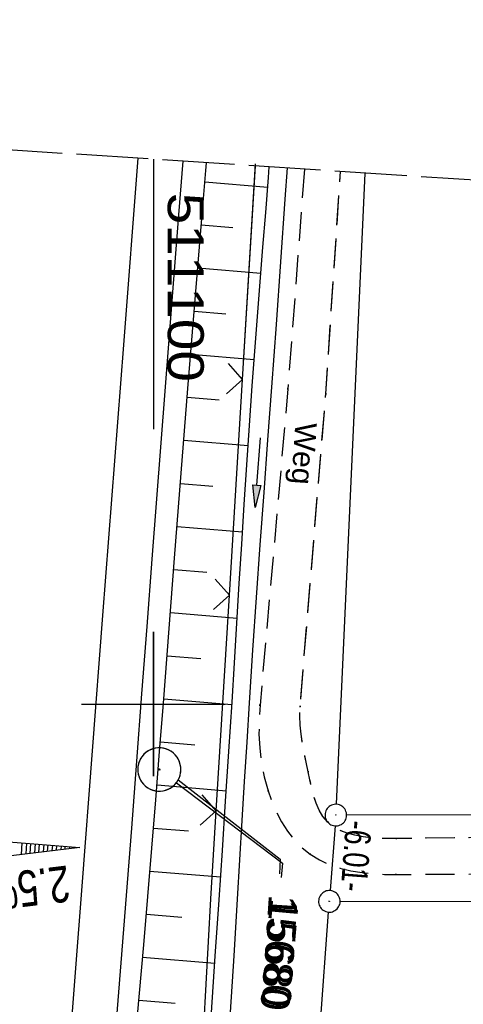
# Model space of a CAD drawing. Extents: x 510891 to 511237, y 467806 to 468748.
# Tile 27 of 28: x 511091 to 511122, y 468679 to 468748. Entities that reach past the tile are written whole.
import ezdxf
from ezdxf import colors
from ezdxf.entities.mleader import LeaderData, LeaderLine
from ezdxf.math import Vec2, Vec3

# ---------------------------------------------------------------- set-up
doc = ezdxf.new("R2010")
doc.units = 0
doc.header["$LTSCALE"] = 10
doc.header["$MEASUREMENT"] = 0
for name, pattern in [('AUSGEZOGEN', [0]), ('LT00', [0]), ('LT11', [0.3, 0.2, -0.1]), ('LT14', [0.6, 0.5, -0.1])]:
    doc.linetypes.add(name, pattern=pattern)
doc.layers.get('0').update_dxf_attribs({"linetype": 'LT00'})
for name, color, linetype in [('--EK_FBR', 1, 'LT00'), ('--EL_DFK_AB_L', 21, 'LT00'), ('--EL_DFK_AB_P', 7, 'LT00'), ('-QUE-20O', 11, 'LT00'), ('ABSTAND', 8, 'LT00'), ('DFK_AB_L', 21, 'LT00'), ('DFK_AB_P', 7, 'LT00'), ('DFK_KATASTER', 250, 'LT00'), ('FELDWEG_TEXT', 1, 'Continuous'), ('FESTPKT_TEXT_A', 211, 'LT00'), ('FESTPKT_TEXT_B', 211, 'LT00'), ('PFEIL', 140, 'AUSGEZOGEN'), ('V098_AFBR_BAB', 250, 'LT00'), ('V098_BOESCH', 250, 'LT00'), ('V098_BOSCHUNG', 250, 'LT00'), ('V098_FELDWEG', 250, 'LT11'), ('V098_GRABEN', 250, 'LT00'), ('V098_LD_MARK', 250, 'LT00'), ('V098_PKT_AU', 211, 'LT00'), ('V098_RASTER', 250, 'LT00'), ('V098_ZAUN', 40, 'LT00'), ('V099_AFBR_BAB', 250, 'LT00'), ('V099_BOESCH', 250, 'LT00'), ('V099_BOSCHUNG', 250, 'LT00'), ('V099_FELDWEG', 250, 'LT11'), ('V099_GRABEN', 250, 'LT00'), ('V099_LD_MARK', 250, 'LT00'), ('V099_PKT_AU', 211, 'LT00'), ('V099_RASTER', 250, 'LT00'), ('V099_ZAUN', 40, 'LT00')]:
    doc.layers.add(name, color=color, linetype=linetype)
doc.layers.add('-BLATT_099-RAND', color=7, linetype='LT14', plot=False)
doc.styles.add('Beschrift', font='ARIAL.TTF')
doc.styles.get("Standard").update_dxf_attribs({"font": 'ARIAL.TTF'})

# ---------------------------------------------------------------- blocks, each defined once
blk = doc.blocks.new('SYMB0003')
at = {"color": 0, "linetype": 'ByBlock'}
for p, q in [((-0.015712, 0), (0.010166, 0.012015)), ((0, -0.021257), (-0.015712, 0)), ((0.010166, 0.012015), (0, -0.021257))]:
    blk.add_line(p, q, dxfattribs=at)
for points in [[(-0.031395, 0.499013), (-0.093691, 0.491144), (-0.154509, 0.475528), (-0.21289, 0.452414), (-0.267913, 0.422164), (-0.318712, 0.385257), (-0.364484, 0.342274), (-0.404509, 0.293893), (-0.438154, 0.240877), (-0.464888, 0.184062), (-0.484292, 0.124345), (-0.496058, 0.062667), (-0.5, 0)], [(0.5, 0), (0.496057, 0.062667), (0.484292, 0.124345), (0.464888, 0.184062), (0.438153, 0.240877), (0.404509, 0.293893), (0.364484, 0.342274), (0.318712, 0.385257), (0.267913, 0.422164), (0.21289, 0.452414), (0.154509, 0.475528), (0.093691, 0.491144), (0.031395, 0.499013), (-0.031395, 0.499013)], [(-0.5, 0), (-0.496058, -0.062667), (-0.484292, -0.124345), (-0.464888, -0.184062), (-0.438154, -0.240877), (-0.404509, -0.293893), (-0.364485, -0.342274), (-0.318712, -0.385257), (-0.267914, -0.422164), (-0.21289, -0.452414), (-0.154509, -0.475529), (-0.093691, -0.491144), (-0.031395, -0.499014), (0.031395, -0.499014)], [(0.031395, -0.499014), (0.093691, -0.491144), (0.154509, -0.475529), (0.21289, -0.452414), (0.267914, -0.422164), (0.318712, -0.385257), (0.364485, -0.342274), (0.404509, -0.293893), (0.438154, -0.240877), (0.464889, -0.184062), (0.484292, -0.124345), (0.496058, -0.062667), (0.5, 0)]]:
    blk.add_lwpolyline(points, dxfattribs=at)
blk = doc.blocks.new('Pfreil3')
at = {"layer": 'PFEIL'}
blk.add_hatch(color=256, dxfattribs=at).paths.add_polyline_path([(-1.549, 0.273), (-1.549, -0.273), (0, 0)])
for p, q in [((-1.549, 0), (-4.831, 0)), ((-1.549, -0.273), (-1.549, 0.273)), ((-1.549, 0.273), (0, 0)), ((0, 0), (-1.549, -0.273))]:
    blk.add_line(p, q, dxfattribs=at)
blk = doc.blocks.new('SYMB0011')
at = {"color": 0, "linetype": 'ByBlock'}
for p, q in [((0.5, 0), (-0.5, 0)), ((0, 0.5), (0, -0.5))]:
    blk.add_line(p, q, dxfattribs=at)
blk = doc.blocks.new('SYMB0024')
at = {"color": 0, "linetype": 'ByBlock'}
for p, q in [((-0.5, 0.5), (0, 0)), ((0, 0), (0.5, 0.5))]:
    blk.add_line(p, q, dxfattribs=at)
blk = doc.blocks.new('_None')

msp = doc.modelspace()

# ---------------------------------------------------------------- linework, layer by layer
at = {"layer": '--EK_FBR'}
for points in [[(511094.194, 468636.322), (511094.714, 468643.09), (511095.236, 468649.858), (511095.762, 468656.625), (511096.293, 468663.392), (511096.662, 468668.053), (511097.033, 468672.714), (511097.403, 468677.375), (511097.772, 468682.036), (511098.136, 468686.697), (511098.496, 468691.37), (511098.853, 468696.043), (511099.207, 468700.717), (511099.561, 468705.391), (511099.916, 468710.064), (511100.837, 468722.008), (511101.777, 468733.95), (511102.075, 468737.679)], [(511094.693, 468642.817), (511094.714, 468643.09), (511095.236, 468649.858), (511095.762, 468656.625), (511096.293, 468663.392), (511096.662, 468668.053), (511097.033, 468672.714), (511097.403, 468677.375), (511097.772, 468682.036), (511098.136, 468686.697), (511098.496, 468691.37), (511098.853, 468696.043), (511099.207, 468700.717), (511099.561, 468705.39), (511099.916, 468710.064), (511100.837, 468722.008), (511101.777, 468733.95), (511102.075, 468737.679)]]:
    msp.add_lwpolyline(points, dxfattribs=at)
at = {"layer": '--EL_DFK_AB_L'}
for p, q in [((511114.704, 468736.858), (511112.714, 468693.039)), ((511112.624, 468691.542), (511112.286, 468687.048)), ((511105.676, 468597.588), (511112.175, 468685.552))]:
    msp.add_line(p, q, dxfattribs=at)
at = {"layer": '-BLATT_099-RAND'}
msp.add_lwpolyline([(510950.962, 468747.503), (510890.952, 467824.452), (511177.348, 467805.832), (511237.357, 468728.884), (510950.962, 468747.503)], dxfattribs=at)
at = {"layer": '-QUE-20O'}
for p, q in [((511090.833, 468689.554), (511090.895, 468690.352)), ((511091.194, 468690.329), (511091.137, 468689.591)), ((511091.44, 468689.627), (511091.493, 468690.306)), ((511091.792, 468690.283), (511091.744, 468689.664)), ((511092.048, 468689.701), (511092.091, 468690.26)), ((511092.39, 468690.237), (511092.352, 468689.738)), ((511092.655, 468689.774), (511092.689, 468690.213)), ((511092.988, 468690.19), (511092.959, 468689.811)), ((511093.263, 468689.848), (511093.287, 468690.167)), ((511093.587, 468690.144), (511093.567, 468689.885)), ((511093.87, 468689.921), (511093.886, 468690.121)), ((511094.185, 468690.098), (511094.174, 468689.958)), ((511094.478, 468689.995), (511094.484, 468690.075)), ((511094.783, 468690.052), (511094.781, 468690.031))]:
    msp.add_line(p, q, dxfattribs=at)
msp.add_lwpolyline([(511087.798, 468689.187), (511087.905, 468690.583), (511094.885, 468690.044), (511087.798, 468689.187)], dxfattribs=at)
at = {"layer": 'DFK_AB_L'}
for p, q in [((511114.704, 468736.858), (511112.714, 468693.039)), ((511112.624, 468691.542), (511112.286, 468687.048)), ((511105.676, 468597.588), (511112.175, 468685.552))]:
    msp.add_line(p, q, dxfattribs=at)
at = {"layer": 'DFK_KATASTER'}
for p, q in [((511234.99, 468692.466), (511113.43, 468692.291)), ((511234.563, 468685.904), (511112.98, 468686.298))]:
    msp.add_line(p, q, dxfattribs=at)
at = {"layer": 'V098_AFBR_BAB'}
msp.add_lwpolyline([(511094.693, 468642.817), (511094.714, 468643.09), (511095.236, 468649.858), (511095.762, 468656.625), (511096.293, 468663.392), (511096.662, 468668.053), (511097.033, 468672.714), (511097.403, 468677.375), (511097.772, 468682.036), (511098.136, 468686.697), (511098.496, 468691.37), (511098.853, 468696.043), (511099.207, 468700.717), (511099.561, 468705.39), (511099.916, 468710.064), (511100.837, 468722.008), (511101.777, 468733.95), (511102.075, 468737.679)], dxfattribs=at)
at = {"layer": 'V098_BOESCH'}
msp.add_lwpolyline([(511098.737, 468676.567), (511099.037, 468679.925), (511099.333, 468683.283), (511099.622, 468686.642), (511099.902, 468689.995), (511100.174, 468693.348), (511100.439, 468696.702), (511100.701, 468700.056), (511100.96, 468703.41), (511101.218, 468706.765), (511101.476, 468710.119), (511101.935, 468716.014), (511102.403, 468721.907), (511102.879, 468727.801), (511103.366, 468733.693), (511103.647, 468737.044), (511103.692, 468737.574)], dxfattribs=at)
at = {"layer": 'V098_BOSCHUNG'}
for p, q in [((511103.58, 468736.247), (511107.945, 468735.887)), ((511103.33, 468733.257), (511105.522, 468733.077)), ((511103.082, 468730.267), (511107.476, 468729.906)), ((511102.837, 468727.278), (511105.038, 468727.096)), ((511102.594, 468724.287), (511107.006, 468723.924)), ((511102.354, 468721.297), (511104.57, 468721.115)), ((511102.116, 468718.306), (511106.578, 468717.939)), ((511101.881, 468715.316), (511104.131, 468715.13)), ((511101.647, 468712.325), (511106.194, 468711.95)), ((511101.415, 468709.334), (511103.713, 468709.145)), ((511101.185, 468706.342), (511105.829, 468705.96)), ((511100.955, 468703.351), (511103.301, 468703.158)), ((511100.725, 468700.36), (511105.461, 468699.97)), ((511100.492, 468697.369), (511102.881, 468697.172)), ((511100.256, 468694.378), (511105.074, 468693.982)), ((511100.015, 468691.388), (511102.445, 468691.188)), ((511099.769, 468688.398), (511104.671, 468687.995)), ((511099.517, 468685.409), (511101.992, 468685.205)), ((511099.258, 468682.43), (511104.264, 468681.998)), ((511098.995, 468679.452), (511101.528, 468679.223))]:
    msp.add_line(p, q, dxfattribs=at)
at = {"layer": 'V098_FELDWEG', "flags": 128}
for points in [[(511110.502, 468737.131), (511109.351, 468721.885), (511107.413, 468699.915), (511107.351, 468698.921), (511107.342, 468697.924), (511107.395, 468696.928), (511107.514, 468695.934), (511107.706, 468694.946), (511107.977, 468693.966), (511108.238, 468693.233), (511108.55, 468692.516), (511108.913, 468691.828), (511109.328, 468691.179), (511109.797, 468690.579), (511110.32, 468690.039), (511110.9, 468689.571), (511111.543, 468689.178), (511112.235, 468688.861), (511112.966, 468688.614), (511113.725, 468688.43), (511114.502, 468688.3), (511115.288, 468688.217), (511116.072, 468688.175), (511116.845, 468688.166), (511136.872, 468688.287), (511164.068, 468688.503), (511193.38, 468688.401), (511220.369, 468689.451), (511234.674, 468689.466)], [(511234.89, 468691.861), (511220.578, 468691.728), (511193.109, 468691.135), (511164.296, 468691.023), (511136.559, 468690.876), (511116.903, 468690.662), (511116.341, 468690.661), (511115.759, 468690.676), (511115.168, 468690.713), (511114.582, 468690.78), (511114.01, 468690.884), (511113.464, 468691.032), (511112.957, 468691.232), (511112.5, 468691.49), (511112.104, 468691.814), (511111.786, 468692.195), (511111.527, 468692.634), (511111.316, 468693.119), (511111.144, 468693.639), (511111.001, 468694.182), (511110.876, 468694.736), (511110.759, 468695.291), (511110.617, 468695.959), (511110.48, 468696.614), (511110.359, 468697.26), (511110.261, 468697.901), (511110.196, 468698.54), (511110.171, 468699.18), (511110.197, 468699.827), (511111.985, 468721.524), (511113.003, 468736.968)]]:
    msp.add_lwpolyline(points, dxfattribs=at)
at = {"layer": 'V098_GRABEN'}
for points in [[(511104.034, 468678.592), (511104.298, 468682.502), (511104.564, 468686.412), (511104.796, 468689.839), (511105.026, 468693.266), (511105.252, 468696.694), (511105.471, 468700.122), (511105.641, 468702.868), (511105.808, 468705.613), (511105.974, 468708.359), (511106.141, 468711.105), (511106.312, 468713.851), (511106.489, 468716.596), (511106.674, 468719.341), (511106.869, 468722.085), (511107.05, 468724.494), (511107.237, 468726.903), (511107.428, 468729.311), (511107.62, 468731.72), (511107.81, 468734.128), (511107.994, 468736.537), (511108.049, 468737.29)], [(511105.354, 468678.601), (511105.607, 468682.529), (511105.852, 468686.458), (511106.017, 468689.181), (511106.18, 468691.904), (511106.344, 468694.627), (511106.51, 468697.35), (511106.681, 468700.073), (511106.921, 468703.729), (511107.173, 468707.384), (511107.432, 468711.038), (511107.697, 468714.692), (511107.965, 468718.346), (511108.234, 468722), (511108.551, 468726.347), (511108.864, 468730.694), (511109.17, 468735.041), (511109.318, 468737.208)]]:
    msp.add_lwpolyline(points, dxfattribs=at)
at = {"layer": 'V098_LD_MARK'}
msp.add_lwpolyline([(511098.921, 468737.884), (511097.922, 468724.928), (511096.473, 468706.146), (511095.024, 468687.364), (511092.733, 468657.681), (511091.607, 468643.094)], dxfattribs=at)
at = {"layer": 'V098_RASTER'}
for p, q in [((511100.001, 468695), (511100.001, 468705)), ((511095.003, 468699.999), (511105.003, 468699.999))]:
    msp.add_line(p, q, dxfattribs=at)
at = {"layer": 'V098_ZAUN'}
for p, q in [((511106.199, 468722.519), (511107.11, 468737.491)), ((511105.287, 468707.547), (511106.199, 468722.519)), ((511104.375, 468692.575), (511105.287, 468707.547))]:
    msp.add_line(p, q, dxfattribs=at)
msp.add_lwpolyline([(511103.509, 468677.6), (511104.004, 468686.481), (511104.375, 468692.575)], dxfattribs=at)
at = {"layer": 'V099_AFBR_BAB'}
msp.add_lwpolyline([(511094.194, 468636.322), (511094.714, 468643.09), (511095.236, 468649.858), (511095.762, 468656.625), (511096.293, 468663.392), (511096.662, 468668.053), (511097.033, 468672.714), (511097.403, 468677.375), (511097.772, 468682.036), (511098.136, 468686.697), (511098.496, 468691.37), (511098.853, 468696.043), (511099.207, 468700.717), (511099.561, 468705.391), (511099.916, 468710.064), (511100.837, 468722.008), (511101.777, 468733.95), (511102.075, 468737.679)], dxfattribs=at)
at = {"layer": 'V099_BOESCH'}
msp.add_lwpolyline([(511098.737, 468676.567), (511099.037, 468679.925), (511099.333, 468683.283), (511099.622, 468686.642), (511099.902, 468689.995), (511100.174, 468693.348), (511100.44, 468696.702), (511100.701, 468700.056), (511100.96, 468703.41), (511101.218, 468706.765), (511101.476, 468710.119), (511101.935, 468716.014), (511102.403, 468721.907), (511102.88, 468727.801), (511103.366, 468733.693), (511103.647, 468737.044), (511103.692, 468737.574)], dxfattribs=at)
at = {"layer": 'V099_BOSCHUNG'}
for p, q in [((511103.58, 468736.247), (511107.945, 468735.888)), ((511103.33, 468733.257), (511105.522, 468733.077)), ((511103.082, 468730.267), (511107.476, 468729.906)), ((511102.837, 468727.277), (511105.038, 468727.096)), ((511102.594, 468724.287), (511107.006, 468723.924)), ((511102.354, 468721.297), (511104.57, 468721.115)), ((511102.116, 468718.306), (511106.579, 468717.939)), ((511101.881, 468715.316), (511104.131, 468715.13)), ((511101.647, 468712.325), (511106.194, 468711.951)), ((511101.415, 468709.334), (511103.713, 468709.145)), ((511101.185, 468706.342), (511105.829, 468705.96)), ((511100.955, 468703.351), (511103.301, 468703.158)), ((511100.725, 468700.36), (511105.461, 468699.97)), ((511100.492, 468697.369), (511102.881, 468697.172)), ((511100.256, 468694.378), (511105.074, 468693.982)), ((511100.016, 468691.388), (511102.445, 468691.188)), ((511099.769, 468688.398), (511104.671, 468687.995)), ((511099.517, 468685.409), (511101.992, 468685.205)), ((511099.258, 468682.43), (511104.264, 468681.998)), ((511098.995, 468679.452), (511101.528, 468679.223))]:
    msp.add_line(p, q, dxfattribs=at)
at = {"layer": 'V099_FELDWEG', "flags": 128}
for points in [[(511110.502, 468737.131), (511109.351, 468721.885), (511107.413, 468699.915), (511107.351, 468698.921), (511107.342, 468697.924), (511107.395, 468696.928), (511107.514, 468695.934), (511107.706, 468694.946), (511107.977, 468693.966), (511108.238, 468693.233), (511108.55, 468692.516), (511108.913, 468691.828), (511109.328, 468691.179), (511109.797, 468690.579), (511110.32, 468690.039), (511110.9, 468689.571), (511111.543, 468689.178), (511112.235, 468688.861), (511112.966, 468688.614), (511113.725, 468688.43), (511114.502, 468688.3), (511115.288, 468688.217), (511116.072, 468688.175), (511116.845, 468688.166), (511136.872, 468688.287), (511164.068, 468688.503), (511193.38, 468688.401), (511220.369, 468689.451), (511234.795, 468689.466)], [(511234.951, 468691.862), (511220.578, 468691.728), (511193.109, 468691.135), (511164.296, 468691.023), (511136.559, 468690.876), (511116.903, 468690.662), (511116.341, 468690.661), (511115.759, 468690.676), (511115.169, 468690.713), (511114.582, 468690.78), (511114.01, 468690.884), (511113.464, 468691.032), (511112.957, 468691.232), (511112.5, 468691.49), (511112.104, 468691.814), (511111.786, 468692.195), (511111.527, 468692.634), (511111.316, 468693.119), (511111.144, 468693.639), (511111.001, 468694.182), (511110.876, 468694.736), (511110.759, 468695.291), (511110.617, 468695.959), (511110.48, 468696.614), (511110.359, 468697.26), (511110.261, 468697.901), (511110.196, 468698.54), (511110.171, 468699.18), (511110.197, 468699.827), (511111.985, 468721.524), (511113.003, 468736.968)]]:
    msp.add_lwpolyline(points, dxfattribs=at)
at = {"layer": 'V099_GRABEN'}
for points in [[(511104.034, 468678.592), (511104.298, 468682.502), (511104.564, 468686.412), (511104.796, 468689.839), (511105.026, 468693.266), (511105.252, 468696.694), (511105.471, 468700.122), (511105.641, 468702.868), (511105.808, 468705.614), (511105.974, 468708.359), (511106.141, 468711.105), (511106.312, 468713.851), (511106.489, 468716.596), (511106.674, 468719.341), (511106.869, 468722.085), (511107.05, 468724.494), (511107.237, 468726.903), (511107.429, 468729.311), (511107.62, 468731.72), (511107.81, 468734.128), (511107.994, 468736.537), (511108.049, 468737.29)], [(511105.354, 468678.601), (511105.607, 468682.529), (511105.852, 468686.458), (511106.017, 468689.181), (511106.18, 468691.904), (511106.344, 468694.627), (511106.51, 468697.35), (511106.681, 468700.073), (511106.921, 468703.729), (511107.173, 468707.384), (511107.432, 468711.038), (511107.697, 468714.692), (511107.965, 468718.346), (511108.234, 468722), (511108.551, 468726.347), (511108.864, 468730.694), (511109.17, 468735.041), (511109.318, 468737.208)]]:
    msp.add_lwpolyline(points, dxfattribs=at)
at = {"layer": 'V099_LD_MARK'}
msp.add_lwpolyline([(511098.921, 468737.884), (511097.922, 468724.928), (511096.473, 468706.146), (511095.024, 468687.364), (511092.733, 468657.681), (511090.442, 468627.999), (511088.15, 468598.316), (511085.858, 468568.634), (511084.023, 468544.87), (511082.187, 468521.106), (511080.35, 468497.342), (511078.513, 468473.579), (511076.673, 468449.815), (511074.832, 468426.051), (511072.988, 468402.288)], dxfattribs=at)
at = {"layer": 'V099_RASTER'}
for p, q in [((511100.002, 468737.814), (511100.002, 468719.086)), ((511100.002, 468704.999), (511100.002, 468694.999)), ((511095.003, 468699.999), (511105.003, 468699.999))]:
    msp.add_line(p, q, dxfattribs=at)
at = {"layer": 'V099_ZAUN'}
for p, q in [((511106.199, 468722.519), (511107.102, 468737.352)), ((511105.287, 468707.547), (511106.199, 468722.519)), ((511104.375, 468692.575), (511105.287, 468707.547))]:
    msp.add_line(p, q, dxfattribs=at)
msp.add_lwpolyline([(511103.509, 468677.6), (511104.004, 468686.481), (511104.375, 468692.575)], dxfattribs=at)

# ---------------------------------------------------------------- block references
at = {"layer": '--EL_DFK_AB_P', "xscale": 1.500000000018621, "yscale": 1.5, "zscale": 1.5, "rotation": 264.7377099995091}
for p in [(511112.68, 468692.29), (511112.23, 468686.3)]:
    msp.add_blockref('SYMB0003', p, dxfattribs=at)
at = {"layer": 'DFK_AB_P', "xscale": 1.500000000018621, "yscale": 1.5, "zscale": 1.5, "rotation": 264.7377099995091}
for p in [(511112.68, 468692.29), (511112.23, 468686.3)]:
    msp.add_blockref('SYMB0003', p, dxfattribs=at)
at = {"layer": 'PFEIL', "rotation": 265.4763895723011}
msp.add_blockref('Pfreil3', (511107.072, 468713.65), dxfattribs=at)
at = {"layer": 'V098_FELDWEG', "xscale": 0.09999999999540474, "yscale": 0.09999999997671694, "zscale": 0.1, "rotation": 264.86010000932}
for p in [(511109.351, 468721.885), (511111.985, 468721.524), (511107.413, 468699.915), (511110.197, 468699.827), (511110.759, 468695.291), (511107.977, 468693.966), (511112.104, 468691.814), (511116.903, 468690.662), (511110.9, 468689.571), (511116.845, 468688.166)]:
    msp.add_blockref('SYMB0011', p, dxfattribs=at)
at = {"layer": 'V098_PKT_AU', "xscale": 3.000000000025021, "yscale": 3, "zscale": 3, "rotation": 264.8600999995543}
msp.add_blockref('SYMB0003', (511100.414, 468695.452), dxfattribs=at)
at = {"layer": 'V098_ZAUN', "xscale": 2.099999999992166, "yscale": 2.099999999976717, "zscale": 2.1, "rotation": 86.514429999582}
for p in [(511106.199, 468722.519), (511105.287, 468707.547), (511104.375, 468692.575)]:
    msp.add_blockref('SYMB0024', p, dxfattribs=at)
at = {"layer": 'V099_FELDWEG', "xscale": 0.1000000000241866, "yscale": 0.09999999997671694, "zscale": 0.1, "rotation": 266.2802999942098}
for p in [(511109.351, 468721.885), (511111.985, 468721.524), (511107.413, 468699.915), (511110.197, 468699.827), (511110.759, 468695.291), (511107.977, 468693.966), (511112.104, 468691.814), (511116.903, 468690.662), (511110.9, 468689.571), (511116.845, 468688.166)]:
    msp.add_blockref('SYMB0011', p, dxfattribs=at)
at = {"layer": 'V099_PKT_AU', "xscale": 3.000000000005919, "yscale": 3, "zscale": 3, "rotation": 266.2803000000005}
msp.add_blockref('SYMB0003', (511100.414, 468695.452), dxfattribs=at)
at = {"layer": 'V099_ZAUN', "xscale": 2.099999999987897, "yscale": 2.099999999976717, "zscale": 2.1, "rotation": 86.51459000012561}
for p in [(511106.199, 468722.519), (511105.287, 468707.547), (511104.375, 468692.575)]:
    msp.add_blockref('SYMB0024', p, dxfattribs=at)

# ---------------------------------------------------------------- texts
at = {"layer": '-QUE-20O', "style": 'Beschrift', "width": 0.75}
msp.add_text('2.5%', height=2.5, rotation=-173.10673, dxfattribs=at).set_placement((511094.035, 468688.797))
at = {"layer": 'ABSTAND', "width": 0.75}
msp.add_text(' -6.01-', height=1.8, rotation=-94.29709, dxfattribs=at).set_placement((511113.429, 468692.482))
at = {"layer": 'FELDWEG_TEXT', "insert": (511109.416, 468719.601), "char_height": 1.5, "attachment_point": 7, "rotation": 266.36843, "style": 'Beschrift'}
msp.add_mtext('Weg', dxfattribs=at)
at = {"layer": 'V099_RASTER', "width": 1.127}
msp.add_text(' 511100', height=2.5, rotation=-89.9996, dxfattribs=at).set_placement((511101.002, 468736.586))

# ---------------------------------------------------------------- leaders
at = {"layer": 'FESTPKT_TEXT_A'}
ml = msp.add_multileader_mtext('Standard', dxfattribs=at)
ml.set_content('{\\H0.09x;\\P\\H11.111x; 15680 \\~\\P\\H0.09x;   }', color=256)
ml.set_leader_properties(color=256, linetype='ByLayer', lineweight=-1)
ml.set_arrow_properties(name='NONE')
ml.build(insert=Vec2(0, 0))
ml.multileader.update_dxf_attribs({"has_text_frame": 1, "text_left_attachment_type": 2, "text_right_attachment_type": 2, "dogleg_length": 1, "arrow_head_size": 0.18})
ctx = ml.context
ctx.base_point, ctx.char_height, ctx.arrow_head_size, ctx.landing_gap_size, ctx.plane_origin, ctx.plane_x_axis, ctx.plane_y_axis = Vec3(511108.884, 468687.959), 2, 0.18, 0.3, Vec3(511100.447, 468695.418), Vec3(-0.089588, -0.995979), Vec3(0.995979, -0.089588)
ctx.left_attachment, ctx.right_attachment, ctx.text_align_type = 2, 2, 1
notes = []
notes.append((ctx, [(0, (1, 1, 0), (511108.973, 468688.955), (-0.089588, -0.995979), 1, [(0, [(511101.603, 468694.538)], 0, [])])]))
ctx.mtext.insert, ctx.mtext.text_direction, ctx.mtext.rotation, ctx.mtext.alignment, ctx.mtext.line_spacing_factor, ctx.mtext.flow_direction = Vec3(511110.01, 468682.876), Vec3(-0.089588, -0.995979), 4.622681, 2, 0.7, 5
at = {"layer": 'FESTPKT_TEXT_B'}
ml = msp.add_multileader_mtext('Standard', dxfattribs=at)
ml.set_content('{\\H0.09x;\\P\\H11.111x; 15680 \\~\\P\\H0.09x;   }', color=256)
ml.set_leader_properties(color=256, linetype='ByLayer', lineweight=-1)
ml.set_arrow_properties(name='NONE')
ml.build(insert=Vec2(0, 0))
ml.multileader.update_dxf_attribs({"has_text_frame": 1, "text_left_attachment_type": 2, "text_right_attachment_type": 2, "dogleg_length": 1, "arrow_head_size": 0.18})
ctx = ml.context
ctx.base_point, ctx.char_height, ctx.arrow_head_size, ctx.landing_gap_size, ctx.plane_origin, ctx.plane_x_axis, ctx.plane_y_axis = Vec3(511108.759, 468688.22), 2, 0.18, 0.3, Vec3(511101.217, 468696.218), Vec3(-0.064875, -0.997893), Vec3(0.997893, -0.064875)
ctx.left_attachment, ctx.right_attachment, ctx.text_align_type = 2, 2, 1
notes.append((ctx, [(0, (1, 1, 0), (511108.824, 468689.218), (-0.064875, -0.997893), 1, [(0, [(511101.727, 468694.727)], 0, [])])]))
ctx.mtext.insert, ctx.mtext.text_direction, ctx.mtext.rotation, ctx.mtext.alignment, ctx.mtext.line_spacing_factor, ctx.mtext.flow_direction = Vec3(511110.011, 468683.167), Vec3(-0.064875, -0.997893), 4.647468, 2, 0.7, 5
for ctx, leaders in notes:
    for number, flags, end, landing, length, lines in leaders:
        leader = LeaderData()
        leader.index, (leader.has_last_leader_line, leader.has_dogleg_vector, leader.attachment_direction) = number, flags
        leader.last_leader_point, leader.dogleg_vector, leader.dogleg_length = Vec3(end), Vec3(landing), length
        for number, points, colour, breaks in lines:
            line = LeaderLine()
            line.index, line.vertices, line.color, line.breaks = number, Vec3.list(points), colors.encode_raw_color(colour), breaks
            leader.lines.append(line)
        ctx.leaders.append(leader)

doc.saveas('drawing.dxf')
